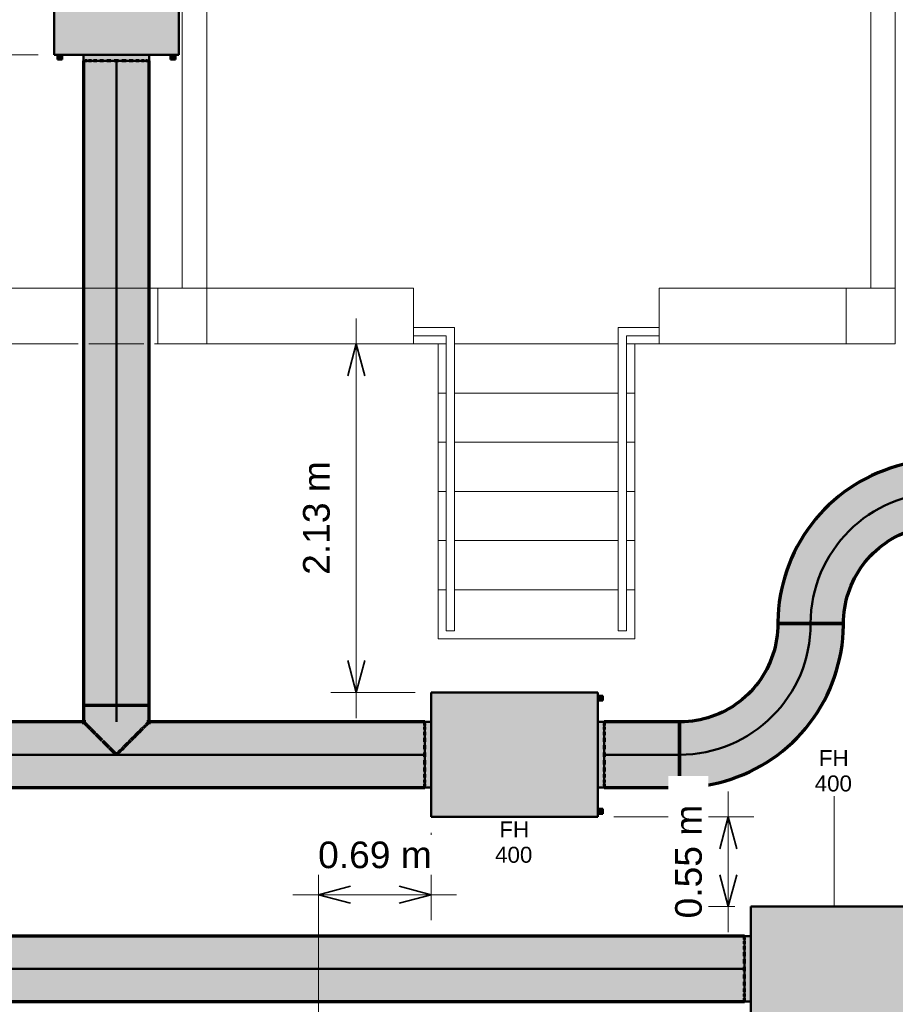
# Model space of a CAD drawing. Header units: millimetres. Extents: x -12292 to 200521, y -11014 to 10732.
# Tile 104 of 107: x 21622 to 26965, y -2883 to 3127. Entities that reach past the tile are written whole.
import ezdxf

# ---------------------------------------------------------------- set-up
doc = ezdxf.new("R2010")
doc.units = ezdxf.units.MM
doc.linetypes.add('Centro', pattern=[30, 12, -6, 6, -6])
doc.linetypes.add('Oculto 1_5', pattern=[2.2, 1.5, -0.7])
for name, color, linetype, lineweight in [('A-ANNO-DIMS', 211, 'Continuous', 9), ('A-ANNO-DIMS-65', 211, 'Continuous', 9), ('A-DETL', 90, 'Oculto 1_5', 18), ('ESQ', 7, 'Continuous', 18), ('M-EQPM', 50, 'Continuous', 50), ('M-EQPM-IDEN', 50, 'Continuous', 9), ('M-HVAC-DUCT', 70, 'Continuous', 70), ('M-HVAC-DUCT-CNTR', 70, 'Centro', 50), ('PAREDES', 7, 'Continuous', 18), ('PEM1-Layout Superior_dwg', 8, 'Continuous', 18), ('PILAR', 7, 'Continuous', 18)]:
    doc.layers.add(name, color=color, linetype=linetype, lineweight=lineweight)
doc.styles.add('Arial_1', font='arial.ttf', dxfattribs={"height": 162.5})
doc.styles.add('Arial_2', font='arial.ttf', dxfattribs={"height": 97.5})
doc.dimstyles.new('Diagonal_-_2_5_mm_Arial', dxfattribs={"dimscale": 304.8, "dimtxt": 165.792152, "dimasz": 0.639764, "dimexe": 0.511811, "dimexo": 0.319882, "dimgap": 0.373196, "dimtad": 1, "dimlfac": 0.001, "dimrnd": 0.01, "dimzin": 0, "dimdsep": 46, "dimtxsty": 'Arial_1', "dimblk1": 'OPEN30', "dimblk2": 'OPEN30', "dimsah": 1, "dimcen": 0.09, "dimdle": 0.511811, "dimazin": 0, "dimtfac": 1, "dimtdec": 4, "dimtix": 1, "dimtmove": 0, "dimatfit": 3, "dimfxl": 1, "dimtvp": 1, "dimtfill": 1, "dimtolj": 1, "dimtzin": 0, "dimarcsym": 2})

# ---------------------------------------------------------------- blocks, each defined once
blk = doc.blocks.new('M_Cotovelo redondo - 2 D-996262-RENOVAÇÃO DE AR PAVIMENTO SUPERIOR')
at = {"layer": 'M-HVAC-DUCT', "lineweight": 18}
for points in [[(-800, 0), (-703.6, 5.8), (-608.5, 23.2), (-516.3, 52), (-424.9, 93.6), (-345.5, 141.6), (-267.7, 202.9), (-200.8, 270), (-141.6, 345.5), (-91.6, 428.2), (-52, 516.3), (-23.2, 608.5), (-5.8, 703.6), (0, 800), (-200, 800), (-206.1, 714.6), (-224.9, 629.3), (-254.2, 550.8), (-295.2, 475.6), (-346.6, 407.1), (-407.1, 346.6), (-477.6, 294.2), (-550.8, 254.2), (-631, 224.3), (-714.6, 206.1), (-800, 200), (-800, 44.5)], [(-800, -200), (-688, -193.7), (-577.5, -174.9), (-469.7, -143.9), (-366.1, -101), (-268, -46.7), (-176.5, 18.2), (-88.9, 97.4), (-18.2, 176.5), (46.7, 268), (101, 366.1), (143.9, 469.7), (174.9, 577.5), (193.7, 688), (200, 800), (0, 800), (-5.8, 703.6), (-23.2, 608.5), (-52, 516.3), (-91.6, 428.2), (-141.6, 345.5), (-201.2, 269.5), (-269.5, 201.2), (-345.5, 141.6), (-428.2, 91.6), (-516.3, 52), (-608.5, 23.2), (-703.6, 5.8), (-800, 0), (-800, -195)]]:
    blk.add_hatch(color=11, dxfattribs=at).paths.add_polyline_path(points)
at = {"layer": 'M-HVAC-DUCT', "color": 30}
for p, q in [((0, 800), (-200, 800)), ((200, 800), (0, 800)), ((-800, 200), (-800, 0)), ((-800, 0), (-800, -200))]:
    blk.add_line(p, q, dxfattribs=at)
at = {"layer": 'M-HVAC-DUCT', "color": 30, "flags": 128}
for points in [[(-200, 800), (-200.5, 776), (-201.9, 752.1), (-204.3, 728.2), (-207.7, 704.4), (-212, 680.8), (-217.2, 657.4), (-223.4, 634.2), (-230.5, 611.3), (-238.5, 588.6), (-247.4, 566.3), (-257.1, 544.4), (-267.8, 522.9), (-279.3, 501.9), (-291.6, 481.3), (-304.8, 461.2), (-318.7, 441.7), (-333.5, 422.7), (-348.9, 404.4), (-365.1, 386.6), (-382, 369.6), (-399.5, 353.2), (-417.7, 337.6), (-436.5, 322.6), (-455.9, 308.5), (-475.8, 295.1), (-496.3, 282.6), (-517.2, 270.8), (-538.6, 259.9), (-560.4, 249.9), (-582.6, 240.8), (-605.1, 232.5), (-628, 225.2), (-651.1, 218.8), (-674.5, 213.3), (-698, 208.7), (-721.7, 205.1), (-745.6, 202.5), (-769.5, 200.8), (-793.5, 200), (-800, 200)], [(-800, -200), (-760, -199.2), (-720.1, -196.8), (-680.3, -192.8), (-640.7, -187.2), (-601.3, -180.1), (-562.3, -171.3), (-523.6, -161.1), (-485.4, -149.2), (-447.7, -135.9), (-410.6, -121.1), (-374.1, -104.8), (-338.2, -87), (-303.1, -67.8), (-268.8, -47.3), (-235.4, -25.3), (-202.8, -2.1), (-171.2, 22.4), (-140.6, 48.2), (-111.1, 75.2), (-82.6, 103.3), (-55.4, 132.5), (-29.3, 162.8), (-4.4, 194.2), (19.2, 226.5), (41.5, 259.7), (62.4, 293.8), (82, 328.7), (100.1, 364.3), (116.8, 400.7), (132, 437.6), (145.8, 475.2), (158, 513.3), (168.7, 551.8), (177.9, 590.8), (185.4, 630), (191.5, 669.6), (195.9, 709.3), (198.7, 749.2), (199.9, 789.2), (200, 800)]]:
    blk.add_lwpolyline(points, dxfattribs=at)
blk = doc.blocks.new('M_Encaixe de duto redondo - Padrão-V14-RENOVAÇÃO DE AR PAVIMENTO SUPERIOR')
at = {"layer": 'M-HVAC-DUCT', "lineweight": 18}
for points in [[(0, 124.7), (0, 0), (-193.9, 0), (-193.9, 0.8), (-178.4, 10.4), (-163, 30.7), (-155.5, 44.5), (-154.2, 45.8), (-145.1, 52.4), (-129.2, 67.5), (-108.7, 90.7), (-101.1, 97.1), (-86.8, 111.3), (-72.2, 127.4), (-60.1, 138.3), (-36.6, 162.4), (-26, 172.9), (-18, 181.6), (-9.4, 189.6), (-4.5, 195.3), (-0.6, 198.8), (0, 198.4), (0, 156.4)], [(101.6, 86.8), (101.6, 0), (0, 0), (0, 200), (101.6, 200), (101.6, 115.9)], [(0, 0), (-0.6, -198.8), (-1.2, -197.5), (-5.3, -194.7), (-10.4, -188.3), (-20.9, -179.1), (-27.1, -171.5), (-49.2, -149.7), (-63.4, -135.1), (-75.6, -124.4), (-93, -105), (-108.7, -90.7), (-114.2, -85.8), (-117.6, -81), (-132.5, -63.7), (-148.5, -49.6), (-155.5, -44.5), (-156.9, -43.1), (-165, -28.1), (-178.4, -10.4), (-193.9, 0), (-3, 0)], [(101.6, -195), (101.6, -200), (0, -200), (0, 0), (101.6, 0), (101.6, -180.2)]]:
    blk.add_hatch(color=11, dxfattribs=at).paths.add_polyline_path(points)
at = {"layer": 'M-HVAC-DUCT', "color": 30}
for p, q in [((-14.4, 200), (0, 200)), ((0, 200), (101.6, 200)), ((101.6, 0), (101.6, 200)), ((-193.9, 0.8), (-193.9, 0)), ((-193.9, 0), (-193.9, -0.8)), ((101.6, -200), (101.6, 0)), ((0, -200), (-14.4, -200)), ((101.6, -200), (0, -200))]:
    blk.add_line(p, q, dxfattribs=at)
blk = doc.blocks.new('PEM1-Layout Superior_dwg-964791-RENOVAÇÃO DE AR PAVIMENTO SUPERIOR')
at = {"layer": 'ESQ', "flags": 128}
for points in [[(53859.7, 57705.5), (54109.7, 57705.5), (54109.7, 55855.5), (54059.7, 55855.5), (54059.7, 57655.5), (53859.7, 57655.5)], [(55359.7, 57705.5), (55109.7, 57705.5), (55109.7, 55855.5), (55159.7, 55855.5), (55159.7, 57655.5), (55359.7, 57655.5)]]:
    blk.add_lwpolyline(points, dxfattribs=at)
at = {"layer": 'PAREDES'}
for p, q in [((52448.7, 66532.8), (52448.7, 57945.5)), ((52598.7, 66532.1), (52598.7, 57945.5)), ((56649.7, 57945.9), (56649.7, 60300.2)), ((56799.7, 57945.9), (56799.7, 60300.2)), ((51814.7, 57945.5), (50739, 57945.5)), ((52214.7, 57945.5), (51879.7, 57945.5)), ((52299.7, 57945.5), (52279.7, 57945.5)), ((51814.7, 57605.5), (50930.2, 57605.5)), ((52214.7, 57605.5), (51879.7, 57605.5)), ((52297.4, 57605.5), (52279.7, 57605.5)), ((54059.7, 57605.5), (53859.7, 57605.5)), ((55109.7, 57605.5), (54109.7, 57605.5)), ((55359.7, 57605.5), (55159.7, 57605.5)), ((54059.7, 57305.5), (54009.7, 57305.5)), ((55109.7, 57305.5), (54109.7, 57305.5)), ((55209.7, 57305.5), (55159.7, 57305.5)), ((54059.7, 57005.5), (54009.7, 57005.5)), ((55109.7, 57005.5), (54109.7, 57005.5)), ((55209.7, 57005.5), (55159.7, 57005.5)), ((54059.7, 56705.5), (54009.7, 56705.5)), ((55109.7, 56705.5), (54109.7, 56705.5)), ((55209.7, 56705.5), (55159.7, 56705.5)), ((54059.7, 56405.5), (54009.7, 56405.5)), ((55109.7, 56405.5), (54109.7, 56405.5)), ((55209.7, 56405.5), (55159.7, 56405.5)), ((54059.7, 56105.5), (54009.7, 56105.5)), ((55109.7, 56105.5), (54109.7, 56105.5)), ((55209.7, 56105.5), (55159.7, 56105.5))]:
    blk.add_line(p, q, dxfattribs=at)
at = {"layer": 'PAREDES', "flags": 128}
for points in [[(52599.7, 57605.5), (53859.7, 57605.5), (53859.7, 57945.9), (52599.7, 57945.9)], [(56499.7, 57945.9), (55359.7, 57945.9), (55359.7, 57605.5), (56499.7, 57605.5)], [(55209.7, 57605.5), (55209.7, 55805.5), (54009.7, 55805.5), (54009.7, 57605.5)]]:
    blk.add_lwpolyline(points, dxfattribs=at)
at = {"layer": 'PILAR', "flags": 128}
for points in [[(52599.7, 57945.5), (52299.7, 57945.5), (52299.7, 57605.5), (52599.7, 57605.5), (52599.7, 57945.9)], [(56799.7, 57945.5), (56499.7, 57945.5), (56499.7, 57605.5), (56799.7, 57605.5), (56799.7, 57945.9)]]:
    blk.add_lwpolyline(points, dxfattribs=at)
blk = doc.blocks.new('FH - FH 400-V27-RENOVAÇÃO DE AR PAVIMENTO SUPERIOR')
at = {"layer": 'M-EQPM', "linetype": 'Oculto 1_5', "lineweight": 18}
for points in [[(-200, 509), (200, 509), (200, 547), (-200, 547)], [(-380, -509), (380, -509), (380, 509), (-380, 509), (-380, -198.8)], [(-360, -514), (-330, -514), (-330, -509), (-360, -509)], [(-360, -539), (-330, -539), (-330, -514), (-360, -514)], [(-200, -547), (200, -547), (200, -509), (-200, -509)], [(330, -514), (360, -514), (360, -509), (330, -509)], [(330, -514), (330, -539), (360, -539), (360, -514)]]:
    blk.add_hatch(color=10, dxfattribs=at).paths.add_polyline_path(points)
at = {"layer": 'A-DETL', "color": 170}
for p, q in [((-194.2, 547), (-195.7, 547)), ((-195.7, -547), (-194.2, -547))]:
    blk.add_line(p, q, dxfattribs=at)
at = {"layer": 'M-EQPM', "color": 5}
for p, q in [((-200, 547), (-200, 509)), ((-190.4, 547), (-194.2, 547)), ((-169.5, 547), (-178.6, 547)), ((-139.5, 547), (-152.9, 547)), ((-102, 547), (-119, 547)), ((-59, 547), (-78.5, 547)), ((-13, 547), (-33.7, 547)), ((33.7, 547), (13, 547)), ((78.5, 547), (59, 547)), ((119, 547), (102, 547)), ((152.9, 547), (139.5, 547)), ((178.6, 547), (169.5, 547)), ((194.2, 547), (190.4, 547)), ((200, 509), (200, 547)), ((-380, -509), (-380, 509)), ((380, 509), (-380, 509)), ((380, 509), (380, -509)), ((-380, -509), (380, -509)), ((-360, -514), (-360, -509)), ((-360, -539), (-360, -514)), ((-360, -514), (-330, -514)), ((-360, -539), (-330, -539)), ((-330, -509), (-330, -514)), ((-330, -514), (-330, -539)), ((-200, -509), (-200, -547)), ((200, -547), (200, -509)), ((330, -514), (330, -509)), ((330, -539), (330, -514)), ((330, -514), (360, -514)), ((330, -539), (360, -539)), ((360, -509), (360, -514)), ((360, -514), (360, -539)), ((-194.2, -547), (-190.4, -547)), ((-178.6, -547), (-169.5, -547)), ((-152.9, -547), (-139.5, -547)), ((-119, -547), (-102, -547)), ((-78.5, -547), (-59, -547)), ((-33.7, -547), (-13, -547)), ((13, -547), (33.7, -547)), ((59, -547), (78.5, -547)), ((102, -547), (119, -547)), ((139.5, -547), (152.9, -547)), ((169.5, -547), (178.6, -547)), ((190.4, -547), (194.2, -547))]:
    blk.add_line(p, q, dxfattribs=at)
blk = doc.blocks.new('FH - FH 400-V8-RENOVAÇÃO DE AR PAVIMENTO SUPERIOR')
at = {"layer": 'M-EQPM', "linetype": 'Oculto 1_5', "lineweight": 18}
for points in [[(-200, 547), (-200, 509), (200, 509), (200, 547), (-195, 547)], [(-380, -509), (380, -509), (380, 509), (-380, 509)], [(-360, -514), (-330, -514), (-330, -509), (-360, -509)], [(-360, -539), (-330, -539), (-330, -514), (-360, -514)], [(-200, -509), (-200, -547), (200, -547), (200, -509), (-194.4, -509)], [(330, -514), (360, -514), (360, -509), (330, -509)], [(330, -514), (330, -539), (360, -539), (360, -514)]]:
    blk.add_hatch(color=10, dxfattribs=at).paths.add_polyline_path(points)
at = {"layer": 'A-DETL', "color": 170}
for p, q in [((-194.2, 547), (-195.7, 547)), ((-195.7, -547), (-194.2, -547))]:
    blk.add_line(p, q, dxfattribs=at)
at = {"layer": 'M-EQPM', "color": 5}
for p, q in [((-200, 547), (-200, 509)), ((-190.4, 547), (-194.2, 547)), ((-169.5, 547), (-178.6, 547)), ((-139.5, 547), (-152.9, 547)), ((-102, 547), (-119, 547)), ((-59, 547), (-78.5, 547)), ((-13, 547), (-33.7, 547)), ((33.7, 547), (13, 547)), ((78.5, 547), (59, 547)), ((119, 547), (102, 547)), ((152.9, 547), (139.5, 547)), ((178.6, 547), (169.5, 547)), ((194.2, 547), (190.4, 547)), ((200, 509), (200, 547)), ((-380, -509), (-380, 509)), ((380, 509), (-380, 509)), ((380, 509), (380, -509)), ((-380, -509), (380, -509)), ((-360, -514), (-360, -509)), ((-360, -539), (-360, -514)), ((-360, -514), (-330, -514)), ((-360, -539), (-330, -539)), ((-330, -509), (-330, -514)), ((-330, -514), (-330, -539)), ((-200, -509), (-200, -547)), ((200, -547), (200, -509)), ((330, -514), (330, -509)), ((330, -539), (330, -514)), ((330, -514), (360, -514)), ((330, -539), (360, -539)), ((360, -509), (360, -514)), ((360, -514), (360, -539)), ((-194.2, -547), (-190.4, -547)), ((-178.6, -547), (-169.5, -547)), ((-152.9, -547), (-139.5, -547)), ((-119, -547), (-102, -547)), ((-78.5, -547), (-59, -547)), ((-33.7, -547), (-13, -547)), ((13, -547), (33.7, -547)), ((59, -547), (78.5, -547)), ((102, -547), (119, -547)), ((139.5, -547), (152.9, -547)), ((169.5, -547), (178.6, -547)), ((190.4, -547), (194.2, -547))]:
    blk.add_line(p, q, dxfattribs=at)
blk = doc.blocks.new('FH - FH 400-V15-RENOVAÇÃO DE AR PAVIMENTO SUPERIOR')
at = {"layer": 'M-EQPM', "linetype": 'Oculto 1_5', "lineweight": 18}
for points in [[(200, 509), (200, 547), (-200, 547), (-200, 509), (194.4, 509)], [(97.1, -509), (380, -509), (380, 509), (-380, 509), (-380, -509), (-358.8, -509)], [(-360, -514), (-330, -514), (-330, -509), (-360, -509)], [(-330, -539), (-330, -514), (-360, -514), (-360, -539), (-358.8, -539)], [(-156.4, -547), (200, -547), (200, -509), (-200, -509), (-200, -547), (-168.5, -547)], [(330, -514), (360, -514), (360, -509), (330, -509)], [(360, -539), (360, -514), (330, -514), (330, -539)]]:
    blk.add_hatch(color=10, dxfattribs=at).paths.add_polyline_path(points)
at = {"layer": 'A-DETL', "color": 170}
for p, q in [((-194.2, 547), (-195.7, 547)), ((-195.7, -547), (-194.2, -547))]:
    blk.add_line(p, q, dxfattribs=at)
at = {"layer": 'M-EQPM', "color": 5}
for p, q in [((-200, 547), (-200, 509)), ((-190.4, 547), (-194.2, 547)), ((-169.5, 547), (-178.6, 547)), ((-139.5, 547), (-152.9, 547)), ((-102, 547), (-119, 547)), ((-59, 547), (-78.5, 547)), ((-13, 547), (-33.7, 547)), ((33.7, 547), (13, 547)), ((78.5, 547), (59, 547)), ((119, 547), (102, 547)), ((152.9, 547), (139.5, 547)), ((178.6, 547), (169.5, 547)), ((194.2, 547), (190.4, 547)), ((200, 509), (200, 547)), ((-380, -509), (-380, 509)), ((380, 509), (-380, 509)), ((380, 509), (380, -509)), ((-380, -509), (380, -509)), ((-360, -514), (-360, -509)), ((-360, -539), (-360, -514)), ((-360, -514), (-330, -514)), ((-360, -539), (-330, -539)), ((-330, -509), (-330, -514)), ((-330, -514), (-330, -539)), ((-200, -509), (-200, -547)), ((200, -547), (200, -509)), ((330, -514), (330, -509)), ((330, -539), (330, -514)), ((330, -514), (360, -514)), ((330, -539), (360, -539)), ((360, -509), (360, -514)), ((360, -514), (360, -539)), ((-194.2, -547), (-190.4, -547)), ((-178.6, -547), (-169.5, -547)), ((-152.9, -547), (-139.5, -547)), ((-119, -547), (-102, -547)), ((-78.5, -547), (-59, -547)), ((-33.7, -547), (-13, -547)), ((13, -547), (33.7, -547)), ((59, -547), (78.5, -547)), ((102, -547), (119, -547)), ((139.5, -547), (152.9, -547)), ((169.5, -547), (178.6, -547)), ((190.4, -547), (194.2, -547))]:
    blk.add_line(p, q, dxfattribs=at)
blk = doc.blocks.new('DIMBLOCK5-RENOVAÇÃO DE AR PAVIMENTO SUPERIOR')
at = {"layer": 'A-ANNO-DIMS-65'}
for p, q in [((24132.2, -2214.2), (24132.2, -1836.9)), ((23444.7, -2214.2), (23444.7, -2058.2)), ((23288.7, -2214.2), (24288.2, -2214.2)), ((23444.7, -2214.2), (23444.7, -3274.4)), ((24132.2, -2214.2), (24132.2, -2370.2))]:
    blk.add_line(p, q, dxfattribs=at)
at = {"layer": 'A-ANNO-DIMS-65', "lineweight": 35}
for p, q in [((23444.7, -2214.2), (23639.7, -2161.9)), ((24132.2, -2214.2), (23937.2, -2161.9)), ((23444.7, -2214.2), (23639.7, -2266.4)), ((24132.2, -2214.2), (23937.2, -2266.4))]:
    blk.add_line(p, q, dxfattribs=at)
at = {"layer": 'A-ANNO-DIMS-65', "color": 0, "insert": (23442.8, -1889.4), "char_height": 162.5, "width": 829.471, "attachment_point": 1, "line_spacing_factor": 0.941778, "style": 'Arial_1', "bg_fill": 3, "box_fill_scale": 1.25, "bg_fill_color": 256, "bg_fill_true_color": 13158600, "bg_fill_transparency": 0}
blk.add_mtext('0.69 m', dxfattribs=at)
blk = doc.blocks.new('_Open30')
at = {"color": 0, "linetype": 'ByBlock', "lineweight": -2}
for p, q in [((-1, 0.268), (0, 0)), ((0, 0), (-1, -0.268)), ((0, 0), (-1, 0))]:
    blk.add_line(p, q, dxfattribs=at)
blk = doc.blocks.new('DIMBLOCK6-RENOVAÇÃO DE AR PAVIMENTO SUPERIOR')
at = {"layer": 'A-ANNO-DIMS-65'}
for p, q in [((25945.9, -2442.7), (25945.9, -1583.4)), ((25945.9, -1739.4), (25247.7, -1739.4)), ((25945.9, -1739.4), (26101.9, -1739.4)), ((25945.9, -2286.7), (25789.9, -2286.7)), ((25945.9, -2286.7), (25984.9, -2286.7))]:
    blk.add_line(p, q, dxfattribs=at)
at = {"layer": 'A-ANNO-DIMS-65', "lineweight": 35}
for p, q in [((25945.9, -1739.4), (25893.7, -1934.4)), ((25945.9, -1739.4), (25998.2, -1934.4)), ((25945.9, -2286.7), (25893.7, -2091.7)), ((25945.9, -2286.7), (25998.2, -2091.7))]:
    blk.add_line(p, q, dxfattribs=at)
at = {"layer": 'A-ANNO-DIMS-65', "color": 0, "insert": (25621.2, -2358.7), "char_height": 162.5, "width": 829.471, "attachment_point": 1, "rotation": 90, "line_spacing_factor": 0.941778, "style": 'Arial_1', "bg_fill": 3, "box_fill_scale": 1.25, "bg_fill_color": 256, "bg_fill_true_color": 13158600, "bg_fill_transparency": 0}
blk.add_mtext('0.55 m', dxfattribs=at)
blk = doc.blocks.new('DIMBLOCK7-RENOVAÇÃO DE AR PAVIMENTO SUPERIOR')
at = {"layer": 'A-ANNO-DIMS-65'}
for p, q in [((23675.7, -1135.4), (23675.7, 1303.8)), ((23675.7, 1147.8), (23519.7, 1147.8)), ((23675.7, 1147.8), (23927.2, 1147.8)), ((23675.7, -979.4), (23519.7, -979.4)), ((23675.7, -979.4), (24034.7, -979.4))]:
    blk.add_line(p, q, dxfattribs=at)
at = {"layer": 'A-ANNO-DIMS-65', "lineweight": 35}
for p, q in [((23675.7, 1147.8), (23623.4, 952.8)), ((23675.7, 1147.8), (23727.9, 952.8)), ((23675.7, -979.4), (23623.4, -784.4)), ((23675.7, -979.4), (23727.9, -784.4))]:
    blk.add_line(p, q, dxfattribs=at)
at = {"layer": 'A-ANNO-DIMS-65', "color": 0, "insert": (23350.9, -261.4), "char_height": 162.5, "width": 829.471, "attachment_point": 1, "rotation": 90, "line_spacing_factor": 0.941778, "style": 'Arial_1', "bg_fill": 3, "box_fill_scale": 1.25, "bg_fill_color": 256, "bg_fill_true_color": 13158600, "bg_fill_transparency": 0}
blk.add_mtext('2.13 m', dxfattribs=at)
blk = doc.blocks.new('DIMBLOCK8-RENOVAÇÃO DE AR PAVIMENTO SUPERIOR')
at = {"layer": 'A-ANNO-DIMS-65'}
for p, q in [((21485.6, 1331.8), (21485.6, 3069.8)), ((21485.6, 2913.8), (21329.6, 2913.8)), ((21485.6, 2913.8), (21734.6, 2913.8)), ((21485.6, 1487.8), (21329.6, 1487.8)), ((21485.6, 1487.8), (22516.2, 1487.8))]:
    blk.add_line(p, q, dxfattribs=at)
at = {"layer": 'A-ANNO-DIMS-65', "lineweight": 35}
for p, q in [((21485.6, 2913.8), (21433.3, 2718.8)), ((21485.6, 2913.8), (21537.8, 2718.8)), ((21485.6, 1487.8), (21433.3, 1682.8)), ((21485.6, 1487.8), (21537.8, 1682.8))]:
    blk.add_line(p, q, dxfattribs=at)
at = {"layer": 'A-ANNO-DIMS-65', "color": 0, "insert": (21160.9, 1855.2), "char_height": 162.5, "width": 829.471, "attachment_point": 1, "rotation": 90, "line_spacing_factor": 0.941778, "style": 'Arial_1', "bg_fill": 3, "box_fill_scale": 1.25, "bg_fill_color": 256, "bg_fill_true_color": 13158600, "bg_fill_transparency": 0}
blk.add_mtext('1.43 m', dxfattribs=at)

msp = doc.modelspace()

# ---------------------------------------------------------------- hatches: boundary and pattern name
at = {"layer": 'M-HVAC-DUCT'}
for color, points in [(11, [(22212.148, -1057.789), (22212.148, 2875.837), (22012.148, 2875.837), (22012.148, -1057.789), (22167.644, -1057.789)]), (11, [(22212.148, -1057.789), (22412.148, -1057.789), (22412.148, 2875.837), (22212.148, 2875.837), (22212.148, -807.179)]), (11, [(24094.208, -1359.389), (24094.208, -1159.389), (22411.903, -1159.893), (22410.923, -1161.871), (22406.814, -1164.723), (22401.67, -1171.175), (22391.27, -1180.267), (22385.007, -1187.865), (22362.927, -1209.715), (22350.3, -1222.931), (22336.591, -1234.946), (22322.501, -1251.152), (22303.687, -1268.558), (22297.91, -1273.627), (22294.592, -1278.365), (22282.883, -1291.871), (22279.666, -1291.871), (22280.641, -1294.458), (22278.178, -1296.964), (22261.717, -1311.118), (22256.652, -1314.885), (22255.296, -1316.241), (22249.188, -1327.262), (22247.2, -1329.197), (22233.749, -1344.635), (22222.445, -1353.293), (22201.852, -1353.293), (22188.387, -1342.979), (22171.97, -1322.35), (22167.644, -1314.885), (22166.329, -1313.569), (22157.305, -1307.026), (22141.413, -1291.871), (22128.692, -1276.946), (22129.705, -1276.946), (22120.09, -1268.142), (22113.267, -1262.317), (22098.942, -1248.064), (22084.754, -1232.36), (22072.223, -1221.085), (22048.739, -1197.024), (22036.57, -1184.575), (22030.125, -1177.828), (22021.517, -1169.803), (22016.679, -1164.124), (22012.733, -1160.59), (22012.148, -1159.389), (7346.447, -1159.389), (7346.447, -1359.389), (23677.153, -1359.389)]), (11, [(25188.208, -1359.389), (25648.208, -1359.389), (25648.208, -1159.389), (25188.208, -1159.389), (25188.208, -1346.447)]), (11, [(9998.37, -1559.389), (24094.208, -1559.389), (24094.208, -1359.389), (7346.447, -1359.389), (7346.447, -1559.389), (9086.451, -1559.389)]), (11, [(25648.208, -1559.389), (25648.208, -1359.389), (25188.208, -1359.389), (25188.208, -1559.389), (25500.99, -1559.389)]), (3, [(26044.368, -2666.746), (26044.368, -2466.746), (-1395.632, -2466.746), (-1395.632, -2666.746), (25500.99, -2666.746)]), (3, [(879.182, -2866.746), (26044.368, -2866.746), (26044.368, -2666.746), (-1395.632, -2666.746), (-1395.632, -2866.746), (-32.737, -2866.746)])]:
    msp.add_hatch(color=color, dxfattribs=at).paths.add_polyline_path(points)
h = msp.add_hatch(color=11, dxfattribs=at)
h.paths.add_polyline_path([(22206.052, -1353.293), (22169, -1316.241), (22175.109, -1327.262), (22177.097, -1329.197), (22190.548, -1344.635), (22201.852, -1353.293)])
h.paths.add_polyline_path([(22166.329, -1313.569), (22128.692, -1276.946), (22129.569, -1278.208), (22146.119, -1296.964), (22159.928, -1309.385)])
h.paths.add_polyline_path([(22124.136, -1271.377), (22087.706, -1234.946), (22101.796, -1251.152), (22115.212, -1264.243)])
h.paths.add_polyline_path([(22087.349, -1234.59), (22057.115, -1204.355), (22061.317, -1209.66), (22073.996, -1222.931), (22087.04, -1234.363)])
h.paths.add_polyline_path([(22054.724, -1201.965), (22033.026, -1180.267), (22039.228, -1187.805), (22049.813, -1198.073)])
h.paths.add_polyline_path([(22031.557, -1178.797), (22021.517, -1169.803), (22022.627, -1171.175), (22030.128, -1177.831)])
h.paths.add_polyline_path([(22017.118, -1164.359), (22012.733, -1160.59), (22013.373, -1161.871), (22016.884, -1164.264)])
h = msp.add_hatch(color=11, dxfattribs=at)
h.paths.add_polyline_path([(22211.324, -1353.293), (22201.766, -1337.789), (22181.443, -1322.35), (22169, -1316.241), (22206.052, -1353.293)])
h.paths.add_polyline_path([(22218.244, -1353.293), (22255.296, -1316.241), (22242.854, -1322.35), (22222.531, -1337.789), (22212.973, -1353.293)])
h.paths.add_polyline_path([(22257.968, -1313.569), (22294.592, -1275.937), (22293.143, -1276.946), (22275.877, -1291.871), (22262.259, -1307.026)])
h.paths.add_polyline_path([(22166.329, -1313.569), (22162.037, -1307.026), (22148.42, -1291.871), (22126.387, -1273.627), (22159.785, -1307.026)])
h.paths.add_polyline_path([(22300.16, -1271.377), (22336.591, -1234.946), (22318.268, -1251.152), (22307.409, -1262.317)])
h.paths.add_polyline_path([(22124.136, -1271.377), (22116.888, -1262.317), (22100.824, -1246.179), (22087.706, -1234.946), (22115.076, -1262.317)])
h.paths.add_polyline_path([(22087.349, -1234.59), (22087.123, -1234.282), (22075.555, -1221.085), (22057.115, -1204.355), (22087.041, -1234.282)])
h.paths.add_polyline_path([(22336.947, -1234.59), (22362.927, -1207.727), (22361.814, -1208.61), (22348.741, -1221.085), (22337.173, -1234.282)])
h.paths.add_polyline_path([(22369.572, -1201.965), (22391.27, -1180.267), (22383.658, -1186.53), (22373.489, -1197.024)])
h.paths.add_polyline_path([(22054.724, -1201.965), (22050.807, -1197.024), (22039.289, -1185.42), (22033.026, -1180.267), (22049.784, -1197.024)])
h.paths.add_polyline_path([(22392.74, -1178.797), (22401.734, -1168.758), (22400.419, -1169.803), (22393.709, -1177.366)])
h.paths.add_polyline_path([(22031.557, -1178.797), (22030.588, -1177.366), (22022.562, -1168.758), (22017.483, -1164.723), (22030.125, -1177.366)])
h.paths.add_polyline_path([(22017.118, -1164.359), (22016.883, -1163.92), (22013.349, -1159.974), (22013.349, -1160.59), (22016.883, -1164.124)])
h.paths.add_polyline_path([(22407.179, -1164.359), (22412.148, -1159.389), (22409.675, -1160.601), (22407.274, -1164.124)])
h = msp.add_hatch(color=11, dxfattribs=at)
h.paths.add_polyline_path([(22222.445, -1353.293), (22235.91, -1342.979), (22250.614, -1325.873), (22255.296, -1316.241), (22218.244, -1353.293)])
h.paths.add_polyline_path([(22257.968, -1313.569), (22264.369, -1309.385), (22280.641, -1294.458), (22297.91, -1273.627), (22261.717, -1309.82)])
h.paths.add_polyline_path([(22300.16, -1271.377), (22311.03, -1262.317), (22323.758, -1249.929), (22336.591, -1234.946), (22302.816, -1268.721)])
h.paths.add_polyline_path([(22336.947, -1234.59), (22337.257, -1234.363), (22350.671, -1222.553), (22367.182, -1204.355), (22337.255, -1234.282)])
h.paths.add_polyline_path([(22369.572, -1201.965), (22375.558, -1197.024), (22385.069, -1187.805), (22391.27, -1180.267), (22370.125, -1201.412)])
h.paths.add_polyline_path([(22392.74, -1178.797), (22394.169, -1177.831), (22401.773, -1171.07), (22406.814, -1164.723), (22393.088, -1178.449)])
h.paths.add_polyline_path([(22407.179, -1164.359), (22407.413, -1164.264), (22410.955, -1161.839), (22410.947, -1160.59), (22407.325, -1164.212)])

# ---------------------------------------------------------------- linework, layer by layer
at = {"layer": 'A-DETL', "color": 20, "linetype": 'Continuous'}
for p, q in [((22017.703, 2875.837), (22017.163, 2875.837)), ((24094.208, -1554.375), (24094.208, -1553.835)), ((25188.208, -1553.835), (25188.208, -1554.375))]:
    msp.add_line(p, q, dxfattribs=at)
at = {"layer": 'A-DETL', "color": 80, "linetype": 'Continuous'}
msp.add_line((26044.368, -2861.732), (26044.368, -2861.192), dxfattribs=at)
at = {"layer": 'M-EQPM-IDEN'}
msp.add_line((26591.368, -2286.746), (26591.116, -1613.378), dxfattribs=at)
at = {"layer": 'M-HVAC-DUCT', "color": 30}
for p, q in [((22012.148, 2875.837), (22012.148, -1057.789)), ((22017.163, 2875.837), (22012.148, 2875.837)), ((22033.558, 2875.837), (22021.722, 2875.837)), ((22059.242, 2875.837), (22042.61, 2875.837)), ((22093.244, 2875.837), (22072.64, 2875.837)), ((22133.73, 2875.837), (22110.135, 2875.837)), ((22178.517, 2875.837), (22153.063, 2875.837)), ((22225.19, 2875.837), (22199.106, 2875.837)), ((22271.233, 2875.837), (22245.78, 2875.837)), ((22314.161, 2875.837), (22290.567, 2875.837)), ((22351.657, 2875.837), (22331.053, 2875.837)), ((22381.686, 2875.837), (22365.054, 2875.837)), ((22402.575, 2875.837), (22390.739, 2875.837)), ((22412.148, 2875.837), (22406.581, 2875.837)), ((22412.148, -1057.789), (22412.148, 2875.837)), ((22012.148, -1057.789), (22412.148, -1057.789)), ((22026.53, -1159.389), (7346.447, -1159.389)), ((22012.148, -1159.389), (22012.148, -1173.771)), ((24094.208, -1159.389), (22397.767, -1159.389)), ((22412.148, -1173.771), (22412.148, -1159.389)), ((24094.208, -1164.956), (24094.208, -1159.389)), ((24094.208, -1180.798), (24094.208, -1168.962)), ((24094.208, -1206.483), (24094.208, -1189.851)), ((25648.208, -1159.389), (25188.208, -1159.389)), ((25188.208, -1159.389), (25188.208, -1164.956)), ((25188.208, -1168.962), (25188.208, -1180.798)), ((25188.208, -1189.851), (25188.208, -1206.483)), ((25648.208, -1559.389), (25648.208, -1159.389)), ((24094.208, -1240.485), (24094.208, -1219.881)), ((24094.208, -1280.97), (24094.208, -1257.376)), ((25188.208, -1219.881), (25188.208, -1240.485)), ((25188.208, -1257.376), (25188.208, -1280.97)), ((24094.208, -1325.757), (24094.208, -1300.304)), ((25188.208, -1300.304), (25188.208, -1325.757)), ((22211.324, -1353.293), (22201.804, -1353.293)), ((22222.493, -1353.293), (22212.973, -1353.293)), ((24094.208, -1372.431), (24094.208, -1346.347)), ((25188.208, -1346.347), (25188.208, -1372.431)), ((24094.208, -1418.474), (24094.208, -1393.021)), ((24094.208, -1461.402), (24094.208, -1437.808)), ((25188.208, -1393.021), (25188.208, -1418.474)), ((25188.208, -1437.808), (25188.208, -1461.402)), ((24094.208, -1498.897), (24094.208, -1478.293)), ((25188.208, -1478.293), (25188.208, -1498.897)), ((7346.447, -1559.389), (24094.208, -1559.389)), ((24094.208, -1528.927), (24094.208, -1512.295)), ((24094.208, -1549.816), (24094.208, -1537.979)), ((24094.208, -1559.389), (24094.208, -1554.375)), ((25188.208, -1512.295), (25188.208, -1528.927)), ((25188.208, -1537.979), (25188.208, -1549.816)), ((25188.208, -1554.375), (25188.208, -1559.389)), ((25188.208, -1559.389), (25648.208, -1559.389))]:
    msp.add_line(p, q, dxfattribs=at)
at = {"layer": 'M-HVAC-DUCT', "color": 3}
for p, q in [((26044.368, -2466.746), (-1395.632, -2466.746)), ((26044.368, -2472.313), (26044.368, -2466.746)), ((26044.368, -2488.156), (26044.368, -2476.319)), ((26044.368, -2513.84), (26044.368, -2497.208)), ((26044.368, -2547.842), (26044.368, -2527.238)), ((26044.368, -2588.327), (26044.368, -2564.733)), ((26044.368, -2633.114), (26044.368, -2607.661)), ((26044.368, -2679.788), (26044.368, -2653.704)), ((26044.368, -2725.831), (26044.368, -2700.378)), ((26044.368, -2768.759), (26044.368, -2745.165)), ((26044.368, -2806.254), (26044.368, -2785.65)), ((26044.368, -2836.284), (26044.368, -2819.652)), ((-1395.632, -2866.746), (26044.368, -2866.746)), ((26044.368, -2857.173), (26044.368, -2845.336)), ((26044.368, -2866.746), (26044.368, -2861.732))]:
    msp.add_line(p, q, dxfattribs=at)
at = {"layer": 'M-HVAC-DUCT', "color": 30}
for points, knots in [([(22012.148, -1159.389), (22012.148, -1159.406), (22013.369, -1160.613), (22016.109, -1163.35), (22016.884, -1164.124)], [-1, -1, -1, -1, -0.911764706, -0.882352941, -0.882352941, -0.882352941, -0.882352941]), ([(22017.115, -1164.355), (22018.621, -1165.861), (22022.372, -1169.613), (22027.828, -1175.069), (22031.255, -1178.496), (22031.836, -1179.076)], [-0.879460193, -0.879460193, -0.879460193, -0.879460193, -0.823529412, -0.764705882, -0.752963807, -0.752963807, -0.752963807, -0.752963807]), ([(22032.866, -1180.107), (22034.895, -1182.135), (22041.52, -1188.76), (22049.122, -1196.363), (22054.601, -1201.842)], [-0.746085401, -0.746085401, -0.746085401, -0.746085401, -0.705882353, -0.621974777, -0.621974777, -0.621974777, -0.621974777]), ([(22391.43, -1180.107), (22389.402, -1182.135), (22384.117, -1187.421), (22376.707, -1194.83), (22371.332, -1200.206), (22369.695, -1201.843)], [0.253914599, 0.253914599, 0.253914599, 0.253914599, 0.294117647, 0.352941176, 0.378025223, 0.378025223, 0.378025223, 0.378025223]), ([(22407.182, -1164.355), (22405.676, -1165.862), (22401.924, -1169.613), (22396.468, -1175.069), (22393.042, -1178.496), (22392.461, -1179.076)], [0.120539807, 0.120539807, 0.120539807, 0.120539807, 0.176470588, 0.235294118, 0.247036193, 0.247036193, 0.247036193, 0.247036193]), ([(22057, -1204.241), (22058.436, -1205.676), (22063.86, -1211.101), (22073.724, -1220.964), (22082.538, -1229.779), (22087.041, -1234.282)], [-0.60983801, -0.60983801, -0.60983801, -0.60983801, -0.588235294, -0.529411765, -0.470588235, -0.470588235, -0.470588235, -0.470588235]), ([(22087.443, -1234.683), (22096.327, -1243.567), (22108.491, -1255.732), (22121.069, -1268.309), (22124.097, -1271.338)], [-0.468842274, -0.468842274, -0.468842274, -0.468842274, -0.352941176, -0.316509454, -0.316509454, -0.316509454, -0.316509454]), ([(22336.855, -1234.681), (22331.352, -1240.183), (22319.367, -1252.167), (22306.896, -1264.639), (22300.199, -1271.336)], [0.531157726, 0.531157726, 0.531157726, 0.531157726, 0.602941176, 0.683490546, 0.683490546, 0.683490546, 0.683490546]), ([(22367.297, -1204.24), (22361.956, -1209.582), (22352.189, -1219.349), (22341.76, -1229.777), (22337.256, -1234.28)], [0.39016199, 0.39016199, 0.39016199, 0.39016199, 0.470588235, 0.529411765, 0.529411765, 0.529411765, 0.529411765]), ([(22126.358, -1273.599), (22132.377, -1279.618), (22145.569, -1292.81), (22159.026, -1306.266), (22166.311, -1313.551)], [-0.30746034, -0.30746034, -0.30746034, -0.30746034, -0.235294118, -0.151353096, -0.151353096, -0.151353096, -0.151353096]), ([(22168.984, -1316.224), (22171.022, -1318.262), (22178.186, -1325.427), (22190.535, -1337.78), (22200.884, -1348.114), (22206.052, -1353.293)], [-0.141097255, -0.141097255, -0.141097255, -0.141097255, -0.117647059, -0.058823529, 0, 0, 0, 0]), ([(22255.314, -1316.225), (22254.554, -1316.985), (22242.278, -1329.256), (22229.873, -1341.64), (22218.244, -1353.293)], [0.858902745, 0.858902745, 0.858902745, 0.858902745, 0.867647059, 1, 1, 1, 1]), ([(22297.938, -1273.597), (22294.372, -1277.164), (22281.249, -1290.289), (22267.827, -1303.717), (22257.987, -1313.553)], [0.69253966, 0.69253966, 0.69253966, 0.69253966, 0.735294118, 0.848646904, 0.848646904, 0.848646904, 0.848646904])]:
    msp.add_open_spline(points, degree=3, knots=knots, dxfattribs=at)
msp.add_open_spline([(22412.148, -1159.389), (22412.148, -1159.401), (22411.339, -1160.192), (22408.962, -1162.575), (22407.413, -1164.124)], degree=3, dxfattribs=at)
at = {"layer": 'M-HVAC-DUCT-CNTR', "color": 40, "linetype": 'Continuous'}
for p, q in [((22212.148, 2875.837), (22212.148, -1057.789)), ((22212.148, -1159.389), (22212.148, -1057.789)), ((24094.208, -1359.389), (7346.447, -1359.389)), ((25188.208, -1359.389), (25648.208, -1359.389))]:
    msp.add_line(p, q, dxfattribs=at)
at = {"layer": 'M-HVAC-DUCT-CNTR', "color": 90, "linetype": 'Continuous'}
msp.add_line((26044.368, -2666.746), (-1395.632, -2666.746), dxfattribs=at)
at = {"layer": 'M-HVAC-DUCT-CNTR', "color": 40, "linetype": 'Continuous'}
for centre, start, end in [((27248.208, -559.389), 90, 180), ((25648.208, -559.389), 270, 0)]:
    msp.add_arc(centre, 800, start, end, dxfattribs=at)

# ---------------------------------------------------------------- block references
at = {"layer": 'A-DETL', "color": 170}
msp.add_blockref('FH - FH 400-V15-RENOVAÇÃO DE AR PAVIMENTO SUPERIOR', (22212.148, 3422.837), dxfattribs=at)
for name, p, rotation in [('FH - FH 400-V8-RENOVAÇÃO DE AR PAVIMENTO SUPERIOR', (24641.208, -1359.389), 89.9999999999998), ('FH - FH 400-V27-RENOVAÇÃO DE AR PAVIMENTO SUPERIOR', (26591.368, -2666.746), 89.9999999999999)]:
    msp.add_blockref(name, p, dxfattribs=dict(at, rotation=rotation))
at = {"layer": 'M-HVAC-DUCT', "color": 30, "rotation": 180}
msp.add_blockref('M_Cotovelo redondo - 2 D-996262-RENOVAÇÃO DE AR PAVIMENTO SUPERIOR', (26448.208, 240.611), dxfattribs=at)
at = {"layer": 'M-HVAC-DUCT', "color": 30}
msp.add_blockref('M_Cotovelo redondo - 2 D-996262-RENOVAÇÃO DE AR PAVIMENTO SUPERIOR', (26448.208, -1359.389), dxfattribs=at)
at = {"layer": 'M-HVAC-DUCT', "color": 30, "extrusion": (0, 0, -1), "rotation": 90}
msp.add_blockref('M_Encaixe de duto redondo - Padrão-V14-RENOVAÇÃO DE AR PAVIMENTO SUPERIOR', (-22212.148, -1159.389), dxfattribs=at)
at = {"layer": 'PEM1-Layout Superior_dwg', "color": 7}
msp.add_blockref('PEM1-Layout Superior_dwg-964791-RENOVAÇÃO DE AR PAVIMENTO SUPERIOR', (-29835.039, -56457.756), dxfattribs=at)

# ---------------------------------------------------------------- texts
at = {"layer": 'M-EQPM-IDEN', "char_height": 97.5, "attachment_point": 1, "style": 'Arial_2'}
for s, insert, width in [('FH', (26498.613, -1331.163), 224.07166), ('400', (26472.816, -1485.944), 281.39231), ('FH', (24548.705, -1766.574), 224.07166), ('400', (24522.908, -1921.355), 281.39231)]:
    msp.add_mtext(s, dxfattribs=dict(at, insert=insert, width=width))

# ---------------------------------------------------------------- next in the draw order: dimensions: what is measured, and where the dimension line sits
at = {"layer": 'A-ANNO-DIMS'}
for base, p1, p2, override, picture, middle in [((21485.564, 2913.837), (22613.672, 1487.786), (21832.148, 2913.837), {"dimpost": '<> m', "dimfxl": 1626.161827}, 'DIMBLOCK8-RENOVAÇÃO DE AR PAVIMENTO SUPERIOR', (21288.79, 2200.811)), ((23675.659, 1147.785), (24132.208, -979.389), (24024.665, 1147.785), {"dimpost": '<> m', "dimfxl": 2129.891027}, 'DIMBLOCK7-RENOVAÇÃO DE AR PAVIMENTO SUPERIOR', (23478.886, 84.198)), ((25945.925, -1739.389), (26082.368, -2286.746), (25150.208, -1739.389), {"dimpost": '<> m', "dimfxl": 1080.982387}, 'DIMBLOCK6-RENOVAÇÃO DE AR PAVIMENTO SUPERIOR', (25749.207, -2013.067))]:
    dim = msp.add_linear_dim(base=base, p1=p1, p2=p2, angle=90, dimstyle='Diagonal_-_2_5_mm_Arial', override=override, dxfattribs=at)
    dim.commit()
    dim.dimension.update_dxf_attribs({"geometry": picture, "text_midpoint": middle})
dim = msp.add_linear_dim(base=(24132.208, -2214.159), p1=(23444.672, -3371.937), p2=(24132.208, -1739.389), dimstyle='Diagonal_-_2_5_mm_Arial', override={"dimpost": '<> m', "dimfxl": 1771.417361}, dxfattribs=at)
dim.commit()
dim.dimension.update_dxf_attribs({"geometry": 'DIMBLOCK5-RENOVAÇÃO DE AR PAVIMENTO SUPERIOR', "text_midpoint": (23788.44, -2017.441)})

doc.saveas('drawing.dxf')
